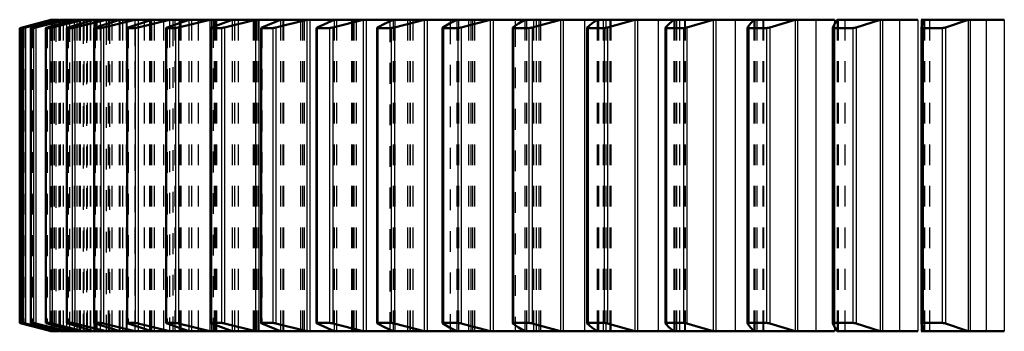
# Model space of a CAD drawing. Header units: millimetres. Extents: x -1 to 474, y -1 to 306.
# Tile 1 of 14: x 61 to 108, y 0 to 15. Entities that reach past the tile are written whole.
import ezdxf

# ---------------------------------------------------------------- set-up
doc = ezdxf.new("R2010")
doc.units = ezdxf.units.MM
doc.linetypes.add('Dashed', pattern=[2, 1, -1])
for name, color, linetype, lineweight in [('AM_4', 3, 'Continuous', 25), ('hidden', 3, 'Dashed', 25), ('vis', 1, 'Continuous', 50)]:
    doc.layers.add(name, color=color, linetype=linetype, lineweight=lineweight)

# ---------------------------------------------------------------- blocks, each defined once
blk = doc.blocks.new('1_GEAHB1_5_100_15_A_40_b_0_in_GEAHB1_5_100_15_A_40_900')
at = {"layer": 'AM_4'}
for p, q in [((62.409, 15), (62.409, 14.98)), ((62.631, 15), (62.631, 14.938)), ((62.784, 15), (62.784, 14.981)), ((63.148, 15), (63.148, 14.893)), ((63.303, 15), (63.303, 14.938)), ((63.958, 15), (63.958, 14.844)), ((64.114, 15), (64.114, 14.891)), ((65.058, 15), (65.058, 14.791)), ((65.214, 15), (65.214, 14.841)), ((66.444, 15), (66.444, 14.731)), ((66.599, 15), (66.599, 14.784)), ((68.109, 15), (68.109, 14.664)), ((68.264, 15), (68.264, 14.721)), ((70.048, 15), (70.048, 0)), ((70.202, 15), (70.202, 14.648)), ((72.253, 15), (72.253, 0)), ((72.404, 15), (72.404, 0)), ((74.714, 15), (74.714, 0)), ((74.864, 15), (74.864, 0)), ((77.424, 15), (77.424, 0)), ((77.57, 15), (77.57, 0)), ((78.705, 15), (78.705, 14.919)), ((80.37, 15), (80.37, 0)), ((80.512, 15), (80.512, 0)), ((81.615, 15), (81.615, 14.827)), ((83.541, 15), (83.541, 0)), ((83.679, 15), (83.679, 0)), ((84.746, 15), (84.746, 14.701)), ((86.924, 15), (86.924, 0)), ((87.057, 15), (87.057, 0)), ((88.084, 15), (88.084, 0)), ((90.507, 15), (90.507, 0)), ((90.635, 15), (90.635, 0)), ((91.617, 15), (91.617, 0)), ((94.275, 15), (94.275, 0)), ((94.397, 15), (94.397, 0)), ((95.331, 15), (95.331, 0)), ((98.213, 15), (98.213, 0)), ((98.328, 15), (98.328, 0)), ((99.211, 15), (99.211, 0)), ((100.1, 15), (100.1, 14.761)), ((102.305, 15), (102.305, 0)), ((102.414, 15), (102.414, 0)), ((103.241, 15), (103.241, 0)), ((104.123, 15), (104.123, 0)), ((104.281, 15), (104.281, 0)), ((106.536, 15), (106.536, 0)), ((106.638, 15), (106.638, 0)), ((107.406, 15), (107.406, 0)), ((108.277, 15), (108.277, 0)), ((60.902, 14.598), (60.902, 0.402)), ((60.994, 14.623), (60.994, 0.377)), ((61.021, 14.598), (61.021, 0.402)), ((61.084, 14.598), (61.084, 0.402)), ((61.185, 14.623), (61.185, 0.377)), ((61.442, 14.598), (61.442, 0.402)), ((61.568, 14.598), (61.568, 0.402)), ((61.677, 14.623), (61.677, 0.377)), ((62.163, 14.598), (62.163, 0.402)), ((62.351, 14.598), (62.351, 0.402)), ((62.467, 14.623), (62.467, 0.377)), ((63.18, 14.598), (63.18, 0.402)), ((63.43, 14.598), (63.43, 0.402)), ((63.554, 14.623), (63.554, 0.377)), ((64.491, 14.598), (64.491, 0.402)), ((64.801, 14.598), (64.801, 0.402)), ((64.931, 14.623), (64.931, 0.377)), ((66.089, 14.598), (66.089, 0.402)), ((66.458, 14.598), (66.458, 0.402)), ((66.595, 14.623), (66.595, 0.377)), ((67.969, 14.598), (67.969, 0.402)), ((68.396, 14.598), (68.396, 0.402)), ((68.538, 14.623), (68.538, 0.377)), ((70.122, 14.598), (70.122, 0.402)), ((70.606, 14.598), (70.606, 0.402)), ((70.753, 14.623), (70.753, 0.377)), ((72.541, 14.598), (72.541, 0.402)), ((73.079, 14.598), (73.079, 0.402)), ((73.231, 14.623), (73.231, 0.377)), ((75.216, 14.598), (75.216, 0.402)), ((75.807, 14.598), (75.807, 0.402)), ((75.962, 14.623), (75.962, 0.377)), ((78.137, 14.598), (78.137, 0.402)), ((78.777, 14.598), (78.777, 0.402)), ((78.936, 14.623), (78.936, 0.377)), ((81.291, 14.598), (81.291, 0.402)), ((81.979, 14.598), (81.979, 0.402)), ((82.14, 14.623), (82.14, 0.377)), ((84.667, 14.598), (84.667, 0.402)), ((85.399, 14.598), (85.399, 0.402)), ((85.563, 14.623), (85.563, 0.377)), ((88.251, 14.598), (88.251, 0.402)), ((89.025, 14.598), (89.025, 0.402)), ((89.19, 14.623), (89.19, 0.377)), ((92.029, 14.598), (92.029, 0.402)), ((92.841, 14.598), (92.841, 0.402)), ((93.007, 14.623), (93.007, 0.377)), ((95.986, 14.598), (95.986, 0.402)), ((96.834, 14.598), (96.834, 0.402)), ((97, 14.623), (97, 0.377)), ((100.107, 14.598), (100.107, 0.402)), ((100.986, 14.598), (100.986, 0.402)), ((101.152, 14.623), (101.152, 0.377)), ((104.374, 14.598), (104.374, 0.402)), ((105.283, 14.598), (105.283, 0.402)), ((105.447, 14.623), (105.447, 0.377)), ((62.409, 0.02), (62.409, 0)), ((62.631, 0.062), (62.631, 0)), ((62.784, 0.019), (62.784, 0)), ((63.148, 0.107), (63.148, 0)), ((63.303, 0.062), (63.303, 0)), ((63.958, 0.156), (63.958, 0)), ((64.114, 0.109), (64.114, 0)), ((65.058, 0.209), (65.058, 0)), ((65.214, 0.159), (65.214, 0)), ((66.444, 0.269), (66.444, 0)), ((66.599, 0.216), (66.599, 0)), ((68.109, 0.336), (68.109, 0)), ((68.264, 0.279), (68.264, 0)), ((70.202, 0.352), (70.202, 0)), ((78.705, 0.081), (78.705, 0)), ((81.615, 0.173), (81.615, 0)), ((84.746, 0.299), (84.746, 0)), ((100.1, 0.239), (100.1, 0))]:
    blk.add_line(p, q, dxfattribs=at)
at = {"layer": 'hidden'}
for p, q in [((62.409, 14.98), (62.409, 0.02)), ((62.483, 15), (62.483, 0)), ((62.56, 15), (62.56, 0)), ((62.631, 15), (62.631, 0)), ((62.631, 14.938), (62.631, 0.062)), ((62.784, 14.981), (62.784, 0.019)), ((62.853, 15), (62.853, 0)), ((62.997, 15), (62.997, 0)), ((63.148, 14.893), (63.148, 0.107)), ((63.303, 14.938), (63.303, 0.062)), ((63.517, 15), (63.517, 0)), ((63.657, 15), (63.657, 0)), ((63.754, 15), (63.754, 0)), ((63.805, 15), (63.805, 0)), ((63.958, 14.844), (63.958, 0.156)), ((63.994, 15), (63.994, 0)), ((64.114, 14.891), (64.114, 0.109)), ((64.146, 15), (64.146, 0)), ((64.308, 15), (64.308, 0)), ((64.314, 15), (64.314, 0)), ((64.314, 0), (64.314, 15)), ((64.472, 15), (64.472, 0)), ((64.524, 15), (64.524, 0)), ((64.591, 15), (64.591, 0)), ((64.607, 15), (64.607, 0)), ((64.608, 15), (64.608, 0)), ((64.611, 0), (64.611, 15)), ((64.776, 15), (64.776, 0)), ((65.058, 14.791), (65.058, 0.209)), ((65.161, 15), (65.161, 0)), ((65.189, 15), (65.189, 0)), ((65.199, 0), (65.199, 15)), ((65.214, 14.841), (65.214, 0.159)), ((65.341, 15), (65.341, 0)), ((65.693, 15), (65.693, 0)), ((65.716, 15), (65.716, 0)), ((65.846, 15), (65.846, 0)), ((66.017, 15), (66.017, 0)), ((66.056, 15), (66.056, 0)), ((66.074, 0), (66.074, 15)), ((66.442, 15), (66.442, 0)), ((66.444, 14.731), (66.444, 0.269)), ((66.599, 14.784), (66.599, 0.216)), ((66.893, 15), (66.893, 0)), ((67.154, 15), (67.154, 0)), ((67.203, 15), (67.203, 0)), ((67.233, 0), (67.233, 15)), ((67.242, 15), (67.242, 0)), ((67.366, 15), (67.366, 0)), ((67.824, 15), (67.824, 0)), ((68.264, 14.721), (68.264, 0.279)), ((68.371, 15), (68.371, 0)), ((68.568, 15), (68.568, 0)), ((68.628, 15), (68.628, 0)), ((68.673, 0), (68.673, 15)), ((69.045, 15), (69.045, 0)), ((69.163, 15), (69.163, 0)), ((69.48, 15), (69.48, 0)), ((70.122, 15), (70.122, 0)), ((70.254, 15), (70.254, 0)), ((70.324, 15), (70.324, 0)), ((70.387, 0), (70.387, 15)), ((71.118, 15), (71.118, 0)), ((71.229, 15), (71.229, 0)), ((71.405, 15), (71.405, 0)), ((72.138, 15), (72.138, 0)), ((72.205, 15), (72.205, 0)), ((72.285, 15), (72.285, 0)), ((72.368, 0), (72.368, 15)), ((73.452, 15), (73.452, 0)), ((73.557, 15), (73.557, 0)), ((73.589, 15), (73.589, 0)), ((74.411, 15), (74.411, 0)), ((74.413, 15), (74.413, 0)), ((74.503, 15), (74.503, 0)), ((74.608, 0), (74.608, 15)), ((76.026, 15), (76.026, 0)), ((76.039, 15), (76.039, 0)), ((76.136, 15), (76.136, 0)), ((76.87, 15), (76.87, 0)), ((76.933, 15), (76.933, 0)), ((76.97, 15), (76.97, 0)), ((77.1, 0), (77.1, 15)), ((78.705, 14.919), (78.705, 0.081)), ((78.868, 15), (78.868, 0)), ((78.957, 15), (78.957, 0)), ((79.566, 15), (79.566, 0)), ((79.674, 15), (79.674, 0)), ((79.694, 15), (79.694, 0)), ((79.832, 0), (79.832, 15)), ((81.615, 14.827), (81.615, 0.173)), ((81.928, 15), (81.928, 0)), ((82.009, 15), (82.009, 0)), ((82.489, 15), (82.489, 0)), ((82.607, 15), (82.607, 0)), ((82.683, 15), (82.683, 0)), ((82.795, 0), (82.795, 15)), ((84.746, 14.701), (84.746, 0.299)), ((85.207, 15), (85.207, 0)), ((85.279, 15), (85.279, 0)), ((85.63, 15), (85.63, 0)), ((85.756, 15), (85.756, 0)), ((85.887, 15), (85.887, 0)), ((85.976, 0), (85.976, 15)), ((88.691, 15), (88.691, 0)), ((88.755, 15), (88.755, 0)), ((88.975, 15), (88.975, 0)), ((89.108, 15), (89.108, 0)), ((89.295, 15), (89.295, 0)), ((89.363, 0), (89.363, 15)), ((92.368, 15), (92.368, 0)), ((92.423, 15), (92.423, 0)), ((92.511, 15), (92.511, 0)), ((92.651, 15), (92.651, 0)), ((92.893, 15), (92.893, 0)), ((92.942, 0), (92.942, 15)), ((96.223, 15), (96.223, 0)), ((96.224, 15), (96.224, 0)), ((96.269, 15), (96.269, 0)), ((96.371, 15), (96.371, 0)), ((96.666, 15), (96.666, 0)), ((96.7, 0), (96.7, 15)), ((100.1, 14.761), (100.1, 0.239)), ((100.241, 15), (100.241, 0)), ((100.253, 15), (100.253, 0)), ((100.276, 15), (100.276, 0)), ((100.6, 15), (100.6, 0)), ((100.622, 0), (100.622, 15)), ((104.405, 15), (104.405, 0)), ((104.431, 15), (104.431, 0)), ((104.68, 15), (104.68, 0)), ((104.691, 0), (104.691, 15)), ((61.105, 14.623), (61.105, 0.377)), ((61.516, 14.623), (61.516, 0.377)), ((62.163, 14.598), (62.16, 14.599)), ((62.228, 14.623), (62.228, 0.377)), ((63.235, 14.623), (63.235, 0.377)), ((64.536, 14.623), (64.536, 0.377)), ((66.124, 14.623), (66.124, 0.377)), ((67.994, 14.623), (67.994, 0.377)), ((68.109, 14.664), (68.109, 0.336)), ((70.137, 14.623), (70.137, 0.377)), ((70.202, 14.648), (70.202, 0.352)), ((72.546, 14.623), (72.546, 0.377)), ((75.21, 14.623), (75.21, 0.377)), ((78.121, 14.623), (78.121, 0.377)), ((81.265, 14.623), (81.265, 0.377)), ((84.63, 14.623), (84.63, 0.377)), ((88.204, 14.623), (88.204, 0.377)), ((91.972, 14.623), (91.972, 0.377)), ((95.92, 14.623), (95.92, 0.377)), ((100.031, 14.623), (100.031, 0.377)), ((104.289, 14.623), (104.289, 0.377)), ((63.235, 0.377), (63.207, 0.387)), ((64.536, 0.377), (64.51, 0.387)), ((72.546, 0.377), (72.527, 0.387)), ((75.21, 0.377), (75.194, 0.387))]:
    blk.add_line(p, q, dxfattribs=at)
blk.add_lwpolyline([(62.16, 0.401), (62.16, 0.401), (62.163, 0.402)], dxfattribs=at)
at = {"layer": 'vis'}
for p, q in [((62.4, 15), (60.9, 14.598)), ((60.902, 14.598), (62.409, 15)), ((62.483, 15), (61.105, 14.623)), ((61.185, 14.623), (62.631, 15)), ((62.853, 15), (61.516, 14.623)), ((61.677, 14.623), (63.148, 15)), ((63.517, 15), (62.228, 14.623)), ((62.4, 15), (62.784, 15)), ((62.467, 14.623), (63.958, 15)), ((62.853, 15), (100.1, 15)), ((64.472, 15), (63.235, 14.623)), ((63.554, 14.623), (65.058, 15)), ((65.716, 15), (64.536, 14.623)), ((64.931, 14.623), (66.444, 15)), ((67.242, 15), (66.124, 14.623)), ((66.595, 14.623), (68.109, 15)), ((69.045, 15), (67.994, 14.623)), ((68.538, 14.623), (70.048, 15)), ((71.118, 15), (70.137, 14.623)), ((70.753, 14.623), (72.253, 15)), ((73.452, 15), (72.546, 14.623)), ((73.231, 14.623), (74.714, 15)), ((76.039, 15), (75.21, 14.623)), ((75.962, 14.623), (77.424, 15)), ((78.936, 14.623), (80.37, 15)), ((82.14, 14.623), (83.541, 15)), ((85.563, 14.623), (86.924, 15)), ((89.19, 14.623), (90.507, 15)), ((93.007, 14.623), (94.275, 15)), ((97, 14.623), (98.213, 15)), ((104.123, 15), (100.241, 15)), ((101.152, 14.623), (102.305, 15)), ((108.277, 15), (104.281, 15)), ((105.447, 14.623), (106.536, 15)), ((60.9, 14.598), (60.9, 0.402)), ((60.9, 14.598), (60.902, 14.598)), ((61.021, 14.598), (61.021, 0.402)), ((61.021, 14.598), (61.084, 14.598)), ((61.441, 14.598), (61.441, 0.401)), ((61.441, 14.598), (61.442, 14.598)), ((61.442, 14.598), (61.568, 14.598)), ((62.16, 14.599), (62.16, 0.401)), ((62.163, 14.598), (62.351, 14.598)), ((63.176, 14.6), (63.176, 0.4)), ((63.18, 14.598), (63.43, 14.598)), ((64.484, 14.601), (64.484, 0.4)), ((64.491, 14.598), (64.801, 14.598)), ((66.079, 14.601), (66.079, 0.399)), ((66.089, 14.598), (66.458, 14.598)), ((67.955, 14.602), (67.955, 0.398)), ((67.969, 14.598), (68.396, 14.598)), ((70.104, 14.603), (70.104, 0.397)), ((70.122, 14.598), (70.606, 14.598)), ((72.519, 14.604), (72.519, 0.395)), ((72.541, 14.598), (73.079, 14.598)), ((75.188, 14.606), (75.188, 0.394)), ((75.216, 14.598), (75.807, 14.598)), ((78.103, 14.608), (78.103, 0.393)), ((78.137, 14.598), (78.777, 14.598)), ((81.252, 14.609), (81.252, 0.391)), ((81.291, 14.598), (81.979, 14.598)), ((84.621, 14.611), (84.621, 0.389)), ((84.667, 14.598), (85.399, 14.598)), ((88.204, 14.623), (88.198, 14.612)), ((88.198, 14.613), (88.198, 0.387)), ((88.251, 14.598), (89.025, 14.598)), ((91.972, 14.623), (91.968, 14.614)), ((91.968, 14.615), (91.968, 0.385)), ((92.029, 14.598), (92.841, 14.598)), ((95.92, 14.623), (95.918, 14.616)), ((95.918, 14.617), (95.918, 0.383)), ((95.986, 14.598), (96.834, 14.598)), ((100.031, 14.623), (100.03, 14.619)), ((100.03, 14.619), (100.03, 0.381)), ((100.107, 14.598), (100.986, 14.598)), ((104.289, 14.623), (104.289, 14.621)), ((104.289, 14.621), (104.289, 0.379)), ((104.374, 14.598), (105.283, 14.598)), ((60.902, 0.402), (60.9, 0.402)), ((60.9, 0.402), (62.4, 0)), ((62.409, 0), (60.994, 0.377)), ((61.084, 0.402), (61.021, 0.402)), ((61.105, 0.377), (62.483, 0)), ((62.631, 0), (61.185, 0.377)), ((61.442, 0.402), (61.441, 0.402)), ((61.568, 0.402), (61.442, 0.402)), ((61.516, 0.377), (62.853, 0)), ((63.148, 0), (61.677, 0.377)), ((62.163, 0.402), (62.16, 0.401)), ((62.351, 0.402), (62.163, 0.402)), ((62.228, 0.377), (63.517, 0)), ((62.4, 0), (62.784, 0)), ((63.958, 0), (62.467, 0.377)), ((63.18, 0.402), (63.176, 0.401)), ((63.43, 0.402), (63.18, 0.402)), ((63.235, 0.377), (64.472, 0)), ((65.058, 0), (63.554, 0.377)), ((64.491, 0.402), (64.484, 0.4)), ((64.801, 0.402), (64.491, 0.402)), ((64.536, 0.377), (65.716, 0)), ((66.444, 0), (64.931, 0.377)), ((66.458, 0.402), (66.089, 0.402)), ((66.124, 0.377), (67.242, 0)), ((68.109, 0), (66.595, 0.377)), ((68.396, 0.402), (67.969, 0.402)), ((67.994, 0.377), (69.045, 0)), ((70.048, 0), (68.538, 0.377)), ((70.606, 0.402), (70.122, 0.402)), ((70.137, 0.377), (71.118, 0)), ((72.253, 0), (70.753, 0.377)), ((73.079, 0.402), (72.541, 0.402)), ((72.546, 0.377), (73.452, 0)), ((74.714, 0), (73.231, 0.377)), ((75.21, 0.377), (76.039, 0)), ((75.807, 0.402), (75.216, 0.402)), ((77.424, 0), (75.962, 0.377)), ((78.777, 0.402), (78.137, 0.402)), ((80.37, 0), (78.936, 0.377)), ((81.979, 0.402), (81.291, 0.402)), ((83.541, 0), (82.14, 0.377)), ((85.399, 0.402), (84.667, 0.402)), ((86.924, 0), (85.563, 0.377)), ((89.025, 0.402), (88.251, 0.402)), ((90.507, 0), (89.19, 0.377)), ((92.841, 0.402), (92.029, 0.402)), ((94.275, 0), (93.007, 0.377)), ((95.918, 0.384), (95.92, 0.377)), ((96.834, 0.402), (95.986, 0.402)), ((98.213, 0), (97, 0.377)), ((100.03, 0.381), (100.031, 0.377)), ((100.986, 0.402), (100.107, 0.402)), ((102.305, 0), (101.152, 0.377)), ((104.289, 0.379), (104.289, 0.377)), ((105.283, 0.402), (104.374, 0.402)), ((106.536, 0), (105.447, 0.377)), ((62.853, 0), (100.1, 0)), ((104.123, 0), (100.241, 0)), ((108.277, 0), (104.281, 0))]:
    blk.add_line(p, q, dxfattribs=at)
for points in [[(78.868, 15), (78.484, 14.81), (78.121, 14.623)], [(81.928, 15), (81.586, 14.81), (81.265, 14.623)], [(85.207, 15), (84.908, 14.81), (84.63, 14.623)], [(88.691, 15), (88.437, 14.81), (88.204, 14.623)], [(92.368, 15), (92.16, 14.81), (91.972, 14.623)], [(96.223, 15), (96.06, 14.81), (95.92, 14.623)], [(100.241, 15), (100.124, 14.81), (100.031, 14.623)], [(104.405, 15), (104.336, 14.81), (104.289, 14.623)], [(61.105, 14.623), (61.064, 14.611), (61.035, 14.603), (61.022, 14.599), (61.021, 14.598)], [(61.084, 14.598), (61.095, 14.6), (61.121, 14.606), (61.159, 14.616), (61.185, 14.623)], [(61.516, 14.623), (61.477, 14.611), (61.451, 14.603), (61.441, 14.599), (61.441, 14.598)], [(61.568, 14.598), (61.582, 14.6), (61.61, 14.606), (61.65, 14.616), (61.677, 14.623)], [(62.228, 14.623), (62.191, 14.611), (62.167, 14.603), (62.16, 14.599)], [(62.16, 14.599), (62.16, 14.599), (62.163, 14.598)], [(62.351, 14.598), (62.368, 14.6), (62.399, 14.606), (62.44, 14.616), (62.467, 14.623)], [(63.235, 14.623), (63.201, 14.611), (63.18, 14.603), (63.176, 14.599)], [(63.176, 14.599), (63.176, 14.599), (63.18, 14.598)], [(63.43, 14.598), (63.45, 14.6), (63.483, 14.606), (63.526, 14.616), (63.554, 14.623)], [(64.536, 14.623), (64.504, 14.611), (64.486, 14.603), (64.484, 14.6)], [(64.484, 14.6), (64.485, 14.599), (64.491, 14.598)], [(64.801, 14.598), (64.824, 14.6), (64.859, 14.606), (64.903, 14.616), (64.931, 14.623)], [(66.124, 14.623), (66.094, 14.611), (66.08, 14.603), (66.079, 14.601)], [(66.079, 14.601), (66.082, 14.599), (66.089, 14.598)], [(66.458, 14.598), (66.484, 14.6), (66.521, 14.606), (66.567, 14.616), (66.595, 14.623)], [(67.994, 14.623), (67.966, 14.611), (67.955, 14.603), (67.955, 14.602)], [(67.955, 14.602), (67.961, 14.599), (67.969, 14.598)], [(68.396, 14.598), (68.424, 14.6), (68.463, 14.606), (68.51, 14.616), (68.538, 14.623)], [(70.137, 14.623), (70.112, 14.611), (70.104, 14.603)], [(70.104, 14.603), (70.104, 14.603), (70.113, 14.599), (70.122, 14.598)], [(70.606, 14.598), (70.636, 14.6), (70.677, 14.606), (70.725, 14.616), (70.753, 14.623)], [(72.546, 14.623), (72.524, 14.611), (72.519, 14.604)], [(72.519, 14.604), (72.519, 14.603), (72.531, 14.599), (72.541, 14.598)], [(73.079, 14.598), (73.112, 14.6), (73.155, 14.606), (73.203, 14.616), (73.231, 14.623)], [(75.21, 14.623), (75.192, 14.611), (75.188, 14.606)], [(75.188, 14.606), (75.19, 14.603), (75.205, 14.599), (75.216, 14.598)], [(75.807, 14.598), (75.842, 14.6), (75.885, 14.606), (75.934, 14.616), (75.962, 14.623)], [(78.121, 14.623), (78.105, 14.611), (78.103, 14.607)], [(78.103, 14.607), (78.106, 14.603), (78.124, 14.599), (78.137, 14.598)], [(78.777, 14.598), (78.814, 14.6), (78.859, 14.606), (78.908, 14.616), (78.936, 14.623)], [(81.265, 14.623), (81.252, 14.611), (81.252, 14.609)], [(81.252, 14.609), (81.257, 14.603), (81.277, 14.599), (81.291, 14.598)], [(81.979, 14.598), (82.018, 14.6), (82.064, 14.606), (82.113, 14.616), (82.14, 14.623)], [(84.63, 14.623), (84.621, 14.611), (84.621, 14.611)], [(84.621, 14.611), (84.628, 14.603), (84.652, 14.599), (84.667, 14.598)], [(85.399, 14.598), (85.44, 14.6), (85.487, 14.606), (85.536, 14.616), (85.563, 14.623)], [(88.198, 14.612), (88.198, 14.611), (88.209, 14.603), (88.235, 14.599), (88.251, 14.598)], [(89.025, 14.598), (89.067, 14.6), (89.115, 14.606), (89.163, 14.616), (89.19, 14.623)], [(91.968, 14.614), (91.969, 14.611), (91.983, 14.603), (92.012, 14.599), (92.029, 14.598)], [(92.841, 14.598), (92.885, 14.6), (92.934, 14.606), (92.981, 14.616), (93.007, 14.623)], [(95.918, 14.616), (95.92, 14.611), (95.937, 14.603), (95.968, 14.599), (95.986, 14.598)], [(96.834, 14.598), (96.879, 14.6), (96.928, 14.606), (96.975, 14.616), (97, 14.623)], [(100.03, 14.619), (100.034, 14.611), (100.054, 14.603), (100.088, 14.599), (100.107, 14.598)], [(100.986, 14.598), (101.033, 14.6), (101.081, 14.606), (101.128, 14.616), (101.152, 14.623)], [(104.289, 14.621), (104.296, 14.611), (104.319, 14.603), (104.355, 14.599), (104.374, 14.598)], [(105.283, 14.598), (105.33, 14.6), (105.378, 14.606), (105.424, 14.616), (105.447, 14.623)], [(60.994, 0.377), (60.951, 0.389), (60.92, 0.397), (60.903, 0.401), (60.902, 0.402)], [(61.021, 0.402), (61.026, 0.4), (61.047, 0.394), (61.08, 0.384), (61.105, 0.377)], [(61.185, 0.377), (61.141, 0.389), (61.106, 0.397), (61.087, 0.401), (61.084, 0.402)], [(61.441, 0.402), (61.444, 0.4), (61.462, 0.394), (61.493, 0.384), (61.516, 0.377)], [(61.677, 0.377), (61.631, 0.389), (61.594, 0.397), (61.572, 0.401), (61.568, 0.402)], [(62.16, 0.401), (62.162, 0.4), (62.176, 0.394), (62.205, 0.384), (62.228, 0.377)], [(62.467, 0.377), (62.42, 0.389), (62.382, 0.397), (62.357, 0.401), (62.351, 0.402)], [(63.176, 0.401), (63.176, 0.4), (63.188, 0.394), (63.214, 0.384), (63.235, 0.377)], [(63.554, 0.377), (63.505, 0.389), (63.465, 0.397), (63.437, 0.401), (63.43, 0.402)], [(64.484, 0.4), (64.484, 0.4), (64.492, 0.394), (64.516, 0.384), (64.536, 0.377)], [(64.931, 0.377), (64.882, 0.389), (64.84, 0.397), (64.81, 0.401), (64.801, 0.402)], [(66.089, 0.402), (66.079, 0.4), (66.079, 0.399)], [(66.079, 0.399), (66.085, 0.394), (66.106, 0.384), (66.124, 0.377)], [(66.595, 0.377), (66.545, 0.389), (66.501, 0.397), (66.468, 0.401), (66.458, 0.402)], [(67.969, 0.402), (67.955, 0.4), (67.955, 0.398)], [(67.955, 0.398), (67.958, 0.394), (67.977, 0.384), (67.994, 0.377)], [(68.538, 0.377), (68.488, 0.389), (68.442, 0.397), (68.407, 0.401), (68.396, 0.402)], [(70.122, 0.402), (70.106, 0.4), (70.104, 0.397)], [(70.104, 0.397), (70.106, 0.394), (70.121, 0.384), (70.137, 0.377)], [(70.753, 0.377), (70.703, 0.389), (70.655, 0.397), (70.618, 0.401), (70.606, 0.402)], [(72.541, 0.402), (72.523, 0.4), (72.519, 0.396)], [(72.519, 0.396), (72.519, 0.394), (72.532, 0.384), (72.546, 0.377)], [(73.231, 0.377), (73.181, 0.389), (73.132, 0.397), (73.093, 0.401), (73.079, 0.402)], [(75.216, 0.402), (75.195, 0.4), (75.188, 0.394)], [(75.188, 0.394), (75.188, 0.394), (75.198, 0.384), (75.21, 0.377)], [(75.962, 0.377), (75.912, 0.389), (75.862, 0.397), (75.821, 0.401), (75.807, 0.402)], [(78.137, 0.402), (78.113, 0.4), (78.103, 0.394), (78.103, 0.393)], [(78.103, 0.393), (78.11, 0.384), (78.121, 0.377)], [(78.121, 0.377), (78.484, 0.19), (78.868, 0)], [(78.936, 0.377), (78.886, 0.389), (78.836, 0.397), (78.793, 0.401), (78.777, 0.402)], [(81.291, 0.402), (81.265, 0.4), (81.252, 0.394), (81.252, 0.391)], [(81.252, 0.391), (81.256, 0.384), (81.265, 0.377)], [(81.265, 0.377), (81.586, 0.19), (81.928, 0)], [(82.14, 0.377), (82.091, 0.389), (82.04, 0.397), (81.995, 0.401), (81.979, 0.402)], [(84.667, 0.402), (84.638, 0.4), (84.623, 0.394), (84.621, 0.389)], [(84.621, 0.389), (84.623, 0.384), (84.63, 0.377)], [(84.63, 0.377), (84.908, 0.19), (85.207, 0)], [(85.563, 0.377), (85.514, 0.389), (85.463, 0.397), (85.417, 0.401), (85.399, 0.402)], [(88.251, 0.402), (88.22, 0.4), (88.201, 0.394), (88.198, 0.388)], [(88.198, 0.388), (88.199, 0.384), (88.204, 0.377)], [(88.204, 0.377), (88.437, 0.19), (88.691, 0)], [(89.19, 0.377), (89.142, 0.389), (89.09, 0.397), (89.043, 0.401), (89.025, 0.402)], [(92.029, 0.402), (91.995, 0.4), (91.974, 0.394), (91.968, 0.386)], [(91.968, 0.386), (91.968, 0.384), (91.972, 0.377)], [(91.972, 0.377), (92.159, 0.19), (92.368, 0)], [(93.007, 0.377), (92.96, 0.389), (92.909, 0.397), (92.861, 0.401), (92.841, 0.402)], [(95.986, 0.402), (95.95, 0.4), (95.926, 0.394), (95.918, 0.384), (95.918, 0.384)], [(95.92, 0.377), (96.06, 0.19), (96.223, 0)], [(97, 0.377), (96.954, 0.389), (96.903, 0.397), (96.854, 0.401), (96.834, 0.402)], [(100.107, 0.402), (100.069, 0.4), (100.042, 0.394), (100.03, 0.384), (100.03, 0.381)], [(100.031, 0.377), (100.124, 0.19), (100.241, 0)], [(101.152, 0.377), (101.107, 0.389), (101.057, 0.397), (101.007, 0.401), (100.986, 0.402)], [(104.374, 0.402), (104.334, 0.4), (104.306, 0.394), (104.291, 0.384), (104.289, 0.379)], [(104.289, 0.377), (104.336, 0.19), (104.405, 0)], [(105.447, 0.377), (105.404, 0.389), (105.354, 0.397), (105.304, 0.401), (105.283, 0.402)]]:
    blk.add_lwpolyline(points, dxfattribs=at)

msp = doc.modelspace()

# ---------------------------------------------------------------- block references
msp.add_blockref('1_GEAHB1_5_100_15_A_40_b_0_in_GEAHB1_5_100_15_A_40_900', (0, 0))

doc.saveas('drawing.dxf')
